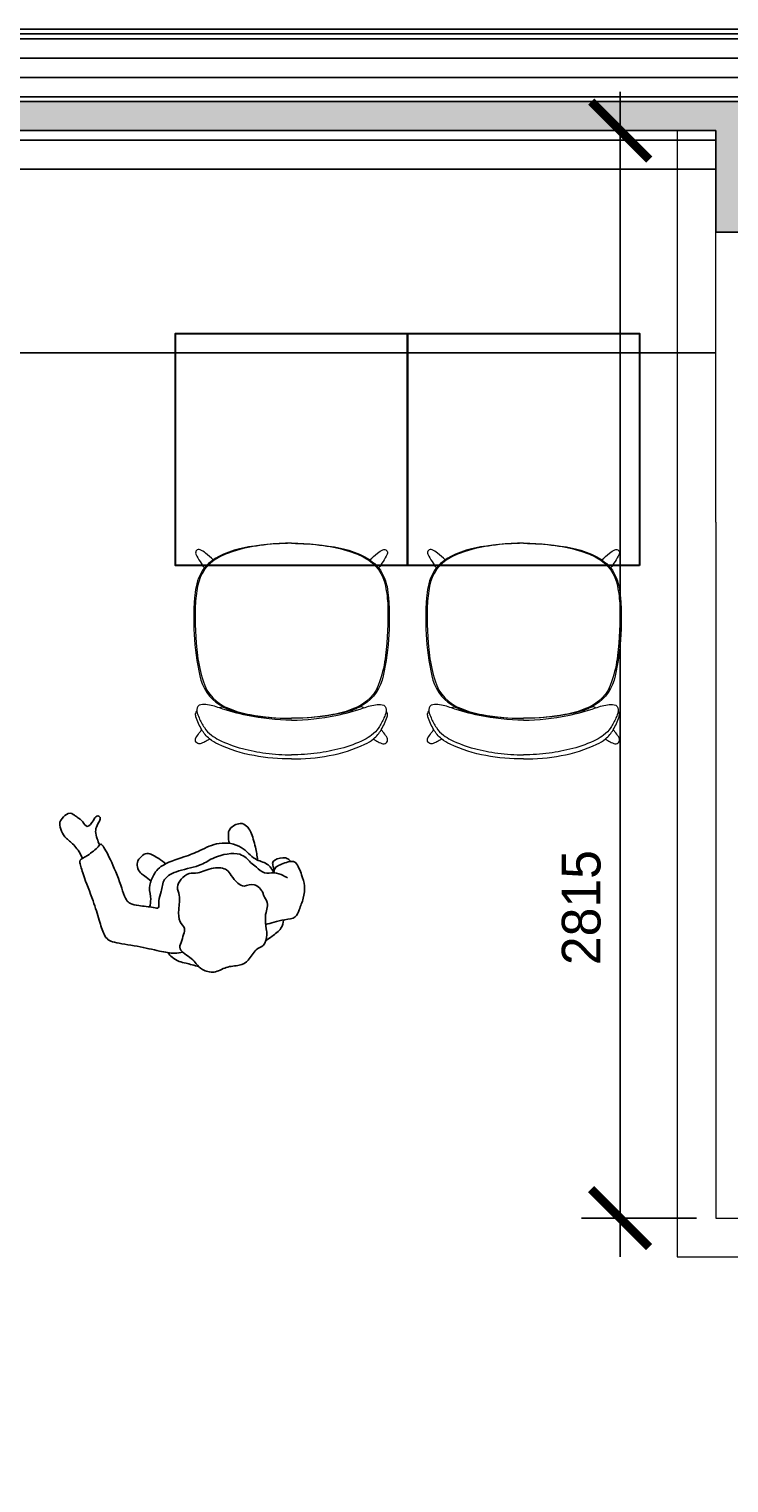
# Model space of a CAD drawing. Header units: inches. Extents: x 1703 to 137267, y -37098 to 14102.
# Tile 88 of 139: x 91775 to 93585, y -14688 to -10929. Entities that reach past the tile are written whole.
import ezdxf

# ---------------------------------------------------------------- set-up
doc = ezdxf.new("R2010")
doc.units = ezdxf.units.IN
doc.header["$MEASUREMENT"] = 0
doc.linetypes.add('LEVEL-F-OVERALL LAYOUT$0$HIDDEN', pattern=[0.375, 0.25, -0.125])
doc.linetypes.add('LEVEL-F-OVERALL LAYOUT$0$Hidden 2mm', pattern=[3, 2, -1])
for name, color, linetype in [('A-ANNO-DIMS-30', 7, 'Continuous'), ('AG-PEOPLE', 8, 'Continuous'), ('elevation line', 1, 'Continuous'), ('EQUIPMENT', 1, 'Continuous')]:
    doc.layers.add(name, color=color, linetype=linetype)
for name, color, linetype, lineweight in [('CKD Equipments', 252, 'Continuous', 0), ('LEVEL-F-OVERALL LAYOUT$0$A-DETL', 251, 'Continuous', 15), ('LEVEL-F-OVERALL LAYOUT$0$A-WALL', 251, 'Continuous', 13), ('LEVEL-F-OVERALL LAYOUT$0$A-WALL-FULL-EXTR', 251, 'Continuous', 35), ('LEVEL-F-OVERALL LAYOUT$0$I-FLOR-OVHD', 251, 'LEVEL-F-OVERALL LAYOUT$0$HIDDEN', 18), ('Naren-furn', 1, 'Continuous', 30)]:
    doc.layers.add(name, color=color, linetype=linetype, lineweight=lineweight)
doc.styles.add('I_NOTE', font='txt', dxfattribs={"height": 2})
doc.dimstyles.new('I_STANDARD_MM', dxfattribs={"dimtxt": 2, "dimasz": 1, "dimexe": 2, "dimexo": 1, "dimgap": 1, "dimtad": 1, "dimdec": 0, "dimrnd": 5, "dimzin": 3, "dimdsep": 46, "dimtxsty": 'I_NOTE', "dimblk": 'ARCHTICK', "dimcen": 0.09, "dimdle": 2, "dimclrd": 1, "dimclre": 1, "dimclrt": 4, "dimadec": 4, "dimazin": 0, "dimtfac": 1, "dimtdec": 0, "dimtmove": 1, "dimatfit": 3, "dimldrblk": 'OPEN90', "dimfxl": 1, "dimfrac": 1, "dimtolj": 1, "dimtzin": 0, "dimlwd": -1, "dimlwe": -1, "dimarcsym": 0})

# ---------------------------------------------------------------- blocks, each defined once
blk = doc.blocks.new('19')
at = {"layer": 'AG-PEOPLE'}
for points, knots in [([(-112.3141475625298, 29.25140762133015), (-115.2892747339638, 22.04102061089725), (-122.1647372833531, 12.66579423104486), (-130.3662767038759, -3.152423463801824), (-123.7329921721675, -23.8731332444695), (-127.1039744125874, -32.14968149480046), (-113.8897533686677, -65.3730446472), (-83.8709960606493, -58.84975137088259), (-70.3804854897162, -75.09700054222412), (-60.972651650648, -99.02708076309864), (-58.03816612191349, -119.137116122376), (-23.83380360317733, -136.754012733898), (18.09038572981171, -128.8175989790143), (39.53472609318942, -142.0819139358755), (64.87903782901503, -131.7879713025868), (83.56666518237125, -115.407749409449), (79.27085715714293, -91.41378157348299), (95.34176593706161, -58.37472128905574), (105.7280371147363, -28.08265465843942), (92.03012307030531, -7.867519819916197), (103.8724000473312, 7.170781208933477), (114.7402981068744, 25.06161085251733), (130.2140604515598, 39.35161043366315), (102.1162360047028, 72.29425978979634), (96.29404043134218, 88.9195368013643), (87.00510570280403, 109.7330230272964), (58.82869545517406, 128.9684844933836), (25.16116573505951, 118.9967890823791), (-8.601356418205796, 129.4990120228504), (-36.20120086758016, 126.1195567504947), (-60.61556277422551, 98.8630553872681), (-85.83619370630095, 103.5230710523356), (-102.7102427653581, 75.08319325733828), (-103.7406859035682, 60.39703758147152), (-108.5596685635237, 38.3505973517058), (-112.3141475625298, 29.25140762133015)], [0, 0, 0, 0, 0.2437584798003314, 0.4691255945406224, 0.7118748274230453, 0.8788072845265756, 1.174440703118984, 1.455860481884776, 1.687286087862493, 1.957819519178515, 2.19065288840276, 2.505464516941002, 2.853004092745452, 3.10923646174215, 3.378673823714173, 3.633134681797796, 3.883573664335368, 4.208805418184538, 4.512219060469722, 4.751220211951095, 4.98110325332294, 5.235644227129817, 5.457588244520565, 5.794590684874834, 6.034521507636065, 6.287879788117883, 6.59259314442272, 6.910285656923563, 7.231555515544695, 7.513762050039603, 7.830183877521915, 8.088917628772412, 8.379427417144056, 8.60064307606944, 8.908255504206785, 8.908255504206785, 8.908255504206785, 8.908255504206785]), ([(-153.6063930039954, 52.31027317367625), (-150.7399702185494, 59.11191051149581), (-143.5412919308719, 73.26103018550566), (-112.1987466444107, 83.15591014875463), (-100.2614204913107, 86.94821411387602), (-93.94682610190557, 88.43640573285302)], [0, 0, 0, 0, 0.2578444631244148, 0.5630876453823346, 0.804824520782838, 0.804824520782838, 0.804824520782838, 0.804824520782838]), ([(91.99632370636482, 97.88031428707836), (101.5082757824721, 91.78843269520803), (120.2174406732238, 79.15629359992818), (136.3607986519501, 70.77958866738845), (150.7867485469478, 54.16405905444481), (154.5535228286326, 44.25821463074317), (155.9695398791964, 39.17895311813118)], [0, 0, 0, 0, 0.3189729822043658, 0.5556698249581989, 0.8053244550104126, 1.023259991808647, 1.023259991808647, 1.023259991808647, 1.023259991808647]), ([(-106.3767420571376, 49.28400354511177), (-113.8812676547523, 49.27624852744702), (-129.1862090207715, 49.78273931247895), (-156.6567105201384, 52.03077725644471), (-186.8749343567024, 58.94604126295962), (-200.8335944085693, 38.81788836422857), (-221.6917142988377, 15.91541290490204), (-235.0678511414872, -14.55124497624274), (-235.2786109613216, -42.1223923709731), (-233.9548635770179, -79.45146234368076), (-220.3458540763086, -86.04852226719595), (-203.5415012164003, -87.33622638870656), (-186.3490575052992, -86.11929023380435), (-172.8244774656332, -81.99904087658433), (-169.7118926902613, -74.64584075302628), (-168.8956486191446, -71.2399117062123)], [0, 0, 0, 0, 0.2599937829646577, 0.5528495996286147, 0.8421479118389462, 1.09527336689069, 1.403355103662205, 1.7130570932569, 2.009948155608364, 2.33193284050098, 2.525445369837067, 2.74882830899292, 2.979666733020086, 3.178282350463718, 3.355898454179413, 3.355898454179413, 3.355898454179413, 3.355898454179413]), ([(-197.6025497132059, -47.75244717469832), (-194.9553886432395, -51.15459740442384), (-189.1478446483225, -57.58453900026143), (-169.7081552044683, -74.36687337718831), (-143.2907201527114, -74.02563767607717), (-130.5863352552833, -100.2065273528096), (-118.6791477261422, -115.2759232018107), (-105.3563047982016, -152.8644606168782), (-33.11948423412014, -160.8476803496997), (2.027465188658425, -146.3074783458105), (62.83962843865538, -155.6754456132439), (108.4738066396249, -149.4707109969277), (121.8320324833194, -115.6353712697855), (138.4152870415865, -98.58749111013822), (140.4384666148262, -74.21517623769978), (157.3555711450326, -85.816536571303), (189.4364327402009, -99.56316644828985), (208.9264917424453, -110.6406440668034), (217.4729426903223, -124.8341273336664), (217.0384011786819, -151.750229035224), (218.9037240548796, -219.9529289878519), (226.9405118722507, -267.8469329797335), (232.2998409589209, -284.8180689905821), (243.045924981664, -276.1970451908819), (273.6474644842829, -264.061618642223), (298.4064735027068, -261.2128108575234), (300.110805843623, -251.5854350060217), (301.8953134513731, -217.6860332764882), (297.1753914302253, -148.8311617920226), (298.7518821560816, -98.73419468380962), (299.9926608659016, -59.39666532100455), (293.4731355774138, -40.2618623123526), (278.6311755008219, -27.95972282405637), (224.2782516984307, -1.702703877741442), (177.7641933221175, 27.42594935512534), (141.7136451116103, 47.50190649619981), (126.5429911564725, 49.0945305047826), (119.431056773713, 49.63040036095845)], [0, 0, 0, 0, 0.1970492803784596, 0.4675660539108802, 0.737699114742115, 1.015436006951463, 1.259224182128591, 1.582253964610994, 2.02499189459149, 2.371321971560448, 2.796045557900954, 3.153497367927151, 3.465070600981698, 3.739153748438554, 3.967343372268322, 4.171257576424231, 4.50613883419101, 4.764804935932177, 4.971091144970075, 5.248206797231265, 5.709345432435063, 6.100883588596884, 6.289167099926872, 6.457884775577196, 6.784056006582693, 7.046062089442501, 7.189918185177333, 7.500888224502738, 7.963832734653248, 8.361907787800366, 8.699643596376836, 8.932534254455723, 9.162909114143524, 9.585740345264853, 10.00709746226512, 10.35057326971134, 10.60403346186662, 10.60403346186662, 10.60403346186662, 10.60403346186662]), ([(-168.8956486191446, -71.2399117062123), (-167.2757814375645, -80.83332110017), (-161.5982267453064, -101.6116825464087), (-129.8404802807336, -117.8537239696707), (-113.869682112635, -164.8887744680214), (-59.29959976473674, -194.2550111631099), (-4.260645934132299, -185.280288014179), (37.89776388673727, -182.1873411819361), (105.1915937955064, -184.6788976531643), (134.0200208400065, -158.9668774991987), (151.5476437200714, -137.1895817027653), (153.3236465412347, -105.9374593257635), (160.6969430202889, -94.10379831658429), (164.2469167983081, -88.31270163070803)], [0, 0, 0, 0, 0.2960328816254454, 0.6090495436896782, 0.9845903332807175, 1.400542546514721, 1.80089312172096, 2.166256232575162, 2.606534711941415, 2.936905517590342, 3.221323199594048, 3.519894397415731, 3.767248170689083, 3.767248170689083, 3.767248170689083, 3.767248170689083]), ([(-219.3986511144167, -85.36266319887), (-218.2877249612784, -88.45088436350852), (-214.6281857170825, -94.66393107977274), (-203.8412788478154, -103.268762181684), (-173.3900102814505, -103.0547216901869), (-172.5056506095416, -90.46204584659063), (-171.2834482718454, -82.38488824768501), (-171.8909905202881, -78.30618371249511)], [0, 0, 0, 0, 0.1719364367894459, 0.3764070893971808, 0.658092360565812, 0.8291670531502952, 1.02189513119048, 1.02189513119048, 1.02189513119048, 1.02189513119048]), ([(-138.8968039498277, -115.8655852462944), (-141.2316785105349, -126.970866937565), (-144.5651539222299, -148.4089736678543), (-146.3321333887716, -189.5236314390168), (-141.0985782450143, -208.3298737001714), (-126.8546603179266, -223.8967602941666), (-93.9141823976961, -217.6400042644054), (-86.7513924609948, -200.5066591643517), (-83.0255580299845, -186.6365501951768), (-83.03311930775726, -179.6162301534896)], [0, 0, 0, 0, 0.3197145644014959, 0.667630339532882, 0.9064699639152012, 1.141140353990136, 1.436865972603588, 1.665246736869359, 1.916713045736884, 1.916713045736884, 1.916713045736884, 1.916713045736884]), ([(89.65377043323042, -181.2831187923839), (93.62164931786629, -187.6050420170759), (102.1135971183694, -198.7072088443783), (122.0525956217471, -223.4633433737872), (139.3037754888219, -222.1961244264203), (157.0296905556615, -211.9190160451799), (163.7527574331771, -196.9656194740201), (159.8449579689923, -178.1599600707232), (150.8283135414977, -168.4869463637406), (143.7008243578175, -156.6892335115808), (140.0590362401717, -150.9105725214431)], [0, 0, 0, 0, 0.2592901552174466, 0.5570320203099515, 0.77191825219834, 1.013236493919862, 1.229484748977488, 1.459937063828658, 1.660153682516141, 1.908196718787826, 1.908196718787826, 1.908196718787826, 1.908196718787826]), ([(236.4536810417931, -281.201109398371), (237.4555029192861, -286.8667682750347), (238.3674814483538, -298.132374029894), (236.7760408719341, -317.8693484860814), (229.1662452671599, -330.9212914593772), (206.9215354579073, -347.3114846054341), (222.2363353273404, -357.3442967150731), (231.1575208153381, -345.633330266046), (255.1531772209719, -329.9193897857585), (258.2924878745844, -352.446592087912), (269.3205127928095, -367.2480691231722), (274.0040167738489, -374.1236693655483), (284.2848663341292, -387.9963776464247), (309.8829631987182, -376.1819051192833), (319.1209014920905, -367.0869532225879), (320.5142560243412, -344.7610958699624), (314.032475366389, -323.6357421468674), (296.7888352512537, -299.1295594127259), (290.7917881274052, -274.2988318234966), (289.6467388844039, -261.9506836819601)], [0, 0, 0, 0, 0.2276507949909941, 0.464848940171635, 0.6867060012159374, 0.9446579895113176, 1.115715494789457, 1.322540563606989, 1.579281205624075, 1.800176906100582, 2.035322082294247, 2.220310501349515, 2.465353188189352, 2.659441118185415, 2.853962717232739, 3.092322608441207, 3.350577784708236, 3.626176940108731, 3.936109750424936, 3.936109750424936, 3.936109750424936, 3.936109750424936])]:
    blk.add_open_spline(points, degree=3, knots=knots, dxfattribs=at)
blk = doc.blocks.new('_ArchTick')
at = {"color": 0, "linetype": 'ByBlock', "const_width": 0.15}
blk.add_lwpolyline([(-0.5, -0.5), (0.5, 0.5)], dxfattribs=at)
blk = doc.blocks.new('*D300')
at = {"layer": 'A-ANNO-DIMS-30', "color": 1}
for p, q in [((93303.40969055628, -11091.34232783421), (93303.40969055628, -14103.90484253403)), ((93500.73129184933, -11191.34232783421), (93203.40969055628, -11191.34232783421)), ((93500.7312918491, -14003.90484253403), (93203.40969055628, -14003.90484253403))]:
    blk.add_line(p, q, dxfattribs=at)
at = {"layer": 'Defpoints', "color": 0}
for p in [(93550.73129184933, -11191.34232783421), (93303.40969055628, -14003.90484253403), (93550.7312918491, -14003.90484253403)]:
    blk.add_point(p, dxfattribs=at)
at = {"layer": 'A-ANNO-DIMS-30', "color": 1, "linetype": 'ByBlock', "xscale": 150, "yscale": 150, "zscale": 150}
for p, rotation in [((93303.40969055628, -11191.34232783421), 90), ((93303.40969055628, -14003.90484253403), 270)]:
    blk.add_blockref('_ArchTick', p, dxfattribs=dict(at, rotation=rotation))
at = {"layer": 'A-ANNO-DIMS-30', "color": 1, "insert": (93203.40969055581, -13200.72103112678), "char_height": 100, "attachment_point": 5, "rotation": 90, "style": 'I_NOTE'}
blk.add_mtext('\\A1;2815', dxfattribs=at)
blk = doc.blocks.new('_Open90')
at = {"color": 0, "linetype": 'ByBlock', "lineweight": -2}
for p, q in [((0, 0), (-1, 0)), ((-0.5, 0.5), (0, 0)), ((0, 0), (-0.5, -0.5))]:
    blk.add_line(p, q, dxfattribs=at)
blk = doc.blocks.new('Myranda Side Chair_Top')
at = {"layer": 'Naren-furn', "lineweight": 5}
for points in [[(-0.02459504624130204, 558.139019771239, 0.04532407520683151), (-126.9497434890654, 545.3097604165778, 0.05931279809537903), (-182.5556104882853, 526.5588593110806, 0.1210078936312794), (-229.8705503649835, 488.175720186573, 0.1151258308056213), (-249.4085345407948, 430.4675225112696, 0.07902533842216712), (-237.0749957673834, 214.8354608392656, 0.212441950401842), (-185.6606767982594, 140.0506440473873, 0.0892346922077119), (-115.9747232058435, 115.6698781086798, 0.04432467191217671), (-0.02459504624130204, 105.0004416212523)], [(-0.02459504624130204, 557.6699048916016, 0.03274316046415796), (-82.30848378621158, 551.7343257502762, 0.04369263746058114), (-150.5794256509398, 536.9074509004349, 0.04586630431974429), (-190.0630960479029, 520.0494428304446, 0.229092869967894), (-242.8717623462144, 447.0508977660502, 0.03986319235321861), (-249.0412751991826, 395.9601051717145, 0.03837717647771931), (-243.109007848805, 267.4498962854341, 0.04938414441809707), (-228.7466118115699, 201.963731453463, 0.2429716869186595), (-160.7207375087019, 130.1859375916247, 0.05916917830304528), (-107.1179359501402, 114.644271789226, 0.04523052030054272), (-0.02459504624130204, 105.1579215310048)], [(-202.7174877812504, 514.79421119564, 0.03311161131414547), (-222.0971107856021, 532.2351896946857, 0.05262204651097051), (-236.4242218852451, 541.1935149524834, 0.6325891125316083), (-247.5472604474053, 529.7568528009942, 0.05048670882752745), (-236.6334559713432, 510.3321484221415, 0.03304179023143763), (-225.2929134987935, 494.1782333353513)], [(-0.02459504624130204, 558.139019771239, -0.04532407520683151), (126.9005533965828, 545.3097604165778, -0.05931279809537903), (182.5064203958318, 526.5588593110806, -0.1210078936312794), (229.82136027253, 488.175720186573, -0.1151258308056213), (249.3593444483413, 430.4675225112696, -0.07902533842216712), (237.0258056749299, 214.8354608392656, -0.212441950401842), (185.6114867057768, 140.0506440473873, -0.0892346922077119), (115.92553311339, 115.6698781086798, -0.04432467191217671), (-0.02459504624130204, 105.0004416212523)], [(-0.02459504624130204, 557.6699048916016, -0.03274316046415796), (82.25929369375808, 551.7343257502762, -0.04369263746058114), (150.5302355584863, 536.9074509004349, -0.04586630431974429), (190.0139059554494, 520.0494428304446, -0.229092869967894), (242.8225722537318, 447.0508977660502, -0.03986319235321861), (248.9920851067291, 395.9601051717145, -0.03837717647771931), (243.0598177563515, 267.4498962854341, -0.04938414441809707), (228.6974217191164, 201.963731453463, -0.2429716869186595), (160.6715474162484, 130.1859375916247, -0.05916917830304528), (107.0687458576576, 114.644271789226, -0.04523052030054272), (-0.02459504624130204, 105.1579215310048)], [(202.6682976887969, 514.79421119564, -0.03311161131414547), (222.0479206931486, 532.2351896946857, -0.05262204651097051), (236.3750317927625, 541.1935149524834, -0.6325891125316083), (247.4980703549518, 529.7568528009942, -0.05048670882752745), (236.5842658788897, 510.3321484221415, -0.03304179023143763), (225.24372340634, 494.1782333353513)], [(-0.02459504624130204, -1.292475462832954e-05, -0.04377294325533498), (-97.04850381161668, 8.559561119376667, -0.06417841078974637), (-189.8298422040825, 38.19958126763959, -0.0561426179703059), (-212.0903896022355, 51.99903776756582, -0.0935024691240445), (-231.9117067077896, 75.68465402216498, -0.06002047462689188), (-247.2396961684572, 109.2877066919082, -0.1251820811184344), (-247.7639646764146, 119.0203456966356, -0.1122373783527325), (-244.9071903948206, 123.5206284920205)], [(-0.02459504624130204, 100.5652405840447, -0.05164713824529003), (-114.324418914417, 112.2791921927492, -0.02964739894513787), (-186.2745824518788, 132.0083609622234, 0.05277090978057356), (-221.4935482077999, 140.946448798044, 0.1309842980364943), (-238.49809764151, 138.8646233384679, 0.3103296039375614), (-244.8802954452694, 122.9663136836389, 0.06051400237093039), (-239.1580352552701, 106.3216902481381, 0.03125913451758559), (-225.4511660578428, 81.12045962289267, 0.07958429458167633), (-207.1155645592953, 61.41620399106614, 0.04041309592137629), (-188.1121301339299, 49.58801234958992, 0.05282476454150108), (-127.177110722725, 27.0468481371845, 0.03423967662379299), (-66.33538276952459, 14.94326710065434, 0.03394057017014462), (-0.02459504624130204, 10.64837066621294)], [(-186.2745824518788, 132.0083609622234, -0.1045605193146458), (-183.6224043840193, 133.991939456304, -0.1900448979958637), (-176.9489849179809, 134.1595051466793, -0.01889199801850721), (-166.8109985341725, 129.9507649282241, -0.006433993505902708), (-156.7280072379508, 125.6119230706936, -0.1553720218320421), (-153.4943287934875, 121.8807407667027)], [(-0.02459504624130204, 100.5652405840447, 0.05164713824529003), (114.2752288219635, 112.2791921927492, 0.02964739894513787), (186.2253923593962, 132.0083609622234, -0.05277090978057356), (221.4443581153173, 140.946448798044, -0.1309842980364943), (238.4489075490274, 138.8646233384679, -0.3103296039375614), (244.8311053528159, 122.9663136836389, -0.06051400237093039), (239.1088451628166, 106.3216902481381, -0.03125913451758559), (225.4019759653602, 81.12045962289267, -0.07958429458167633), (207.0663744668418, 61.41620399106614, -0.04041309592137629), (188.0629400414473, 49.58801234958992, -0.05282476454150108), (127.1279206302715, 27.0468481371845, -0.03423967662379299), (66.28619267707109, 14.94326710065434, -0.03394057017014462), (-0.02459504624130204, 10.64837066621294)], [(-0.02459504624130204, -1.292475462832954e-05, 0.04377294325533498), (96.99931371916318, 8.559561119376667, 0.06417841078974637), (189.7806521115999, 38.19958126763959, 0.0561426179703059), (212.041199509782, 51.99903776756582, 0.0935024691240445), (231.862516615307, 75.68465402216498, 0.06002047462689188), (247.1905060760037, 109.2877066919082, 0.1251820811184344), (247.7147745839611, 119.0203456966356, 0.1122373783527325), (244.858000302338, 123.5206284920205)], [(186.2253923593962, 132.0083609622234, 0.1045605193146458), (183.5732142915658, 133.991939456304, 0.1900448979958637), (176.8997948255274, 134.1595051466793, 0.01889199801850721), (166.761808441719, 129.9507649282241, 0.006433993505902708), (156.6788171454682, 125.6119230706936, 0.1553720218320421), (153.445138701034, 121.8807407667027)], [(-212.0903896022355, 51.99903776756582, -0.0314250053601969), (-223.7911321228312, 44.17990350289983, -0.06005475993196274), (-236.5775303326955, 39.43868063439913, -0.6363612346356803), (-247.3449939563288, 54.66608288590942, -0.01703929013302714), (-238.7585268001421, 67.45500745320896), (-231.9117067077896, 75.68465402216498)], [(212.041199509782, 51.99903776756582, 0.0314250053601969), (223.7419420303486, 44.17990350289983, 0.06005475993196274), (236.528340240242, 39.43868063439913, 0.6363612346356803), (247.2958038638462, 54.66608288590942, 0.01703929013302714), (238.7093367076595, 67.45500745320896), (231.862516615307, 75.68465402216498)]]:
    blk.add_lwpolyline(points, format="xyb", dxfattribs=at)

msp = doc.modelspace()

# ---------------------------------------------------------------- hatches: boundary and pattern name
at = {"layer": 'EQUIPMENT'}
h = msp.add_hatch(color=253, dxfattribs=at)
h.dxf.hatch_style = 1
h.paths.add_polyline_path([(86537.6115466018, -11116.34232783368), (85210.60439231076, -11116.34232783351), (85150.71556544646, -11076.85292241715), (85095.66749143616, -11160.33770874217), (87408.97190958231, -12685.68092888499), (87463.99314631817, -12602.17844663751), (87385.13998315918, -12550.1843654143), (87356.49592323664, -12550.1843654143), (87356.49592323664, -12531.29708786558), (86537.6115466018, -11991.34232783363)])
h.paths.add_polyline_path([(86438.49035337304, -11191.34232783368), (86437.61154660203, -11191.99044029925), (86437.61154660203, -11925.40447684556), (85324.34786267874, -11191.34232783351)], flags=16)
h.paths.add_polyline_path([(89256.4959232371, -11191.3423278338), (93550.73129184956, -11191.34232783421), (93550.73129184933, -11453.9048425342), (93957.03672774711, -11453.9048425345), (93957.03672774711, -11328.90484253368), (96107.03672774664, -11328.90484253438), (96107.03672774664, -11453.90484253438), (96513.23693631, -11453.90484253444), (96513.23693631, -11116.34232783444), (87437.6115466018, -11116.3423278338), (87437.6115466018, -11191.3423278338), (89156.4959232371, -11191.3423278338), (89156.49592323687, -13075.78082046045, -0.1214611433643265), (89134.44158805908, -13362.2017095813, -0.003201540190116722), (89131.98821931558, -13369.48312127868), (89127.18399206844, -13392.61702833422), (89206.84533879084, -13427.11608940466, 0.09501035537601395), (89256.49592323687, -13168.18436541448)])
h.paths.add_polyline_path([(87589.22033227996, -12684.75056191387), (87534.1990955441, -12768.25304416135), (87878.23188574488, -12995.10087271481, 0.3631993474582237), (88266.52637345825, -13805.30104248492), (88304.09578278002, -13718.41644010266), (88278.13077704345, -13700.18950311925), (88278.39104243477, -13699.8399637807, -0.2791405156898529), (87956.49592323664, -13168.18436541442, -0.09187344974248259), (87996.3360331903, -12953.19390613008)])
h.paths.add_polyline_path([(88344.79445824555, -13732.75949926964), (88366.17540645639, -13737.19939236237, -0.03100015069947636), (88297.28068615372, -13709.30122974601), (88308.04056216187, -13716.85467028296), (88269.25989786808, -13806.53808063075, 0.0142882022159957), (88306.19019724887, -13821.90222775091)])
h.paths.add_polyline_path([(88993.06662525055, -13715.36442914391, -0.0007858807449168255), (88902.10722426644, -13658.64621775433, -0.2331541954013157), (88377.80967341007, -13740.95938592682), (88377.41748978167, -13743.15470038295), (88346.35636487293, -13736.70422479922), (88308.99698389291, -13822.97003647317, 0.2646345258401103)])
h.paths.add_polyline_path([(89188.43507651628, -13469.27057657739), (89108.89620363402, -13434.87760880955), (89090.66927243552, -13460.8426063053), (89087.82465134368, -13458.7245144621), (89106.19113633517, -13432.5614566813, 0.009157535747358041), (89115.28685311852, -13412.55587782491, 0.009157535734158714), (89123.64384588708, -13392.23062451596), (89130.14317005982, -13360.93218767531), (89133.63446969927, -13361.55589356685), (89131.98821931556, -13369.48312127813, 0.003201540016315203), (89134.44158805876, -13362.20170958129, 0.1214611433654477), (89156.49592323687, -13075.78082046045), (89156.49592323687, -13168.18436541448, -0.2439077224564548), (88902.10722426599, -13658.64621775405, 0.0007858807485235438), (88993.06662525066, -13715.36442914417, 0.1136695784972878)])
h.paths.add_polyline_path([(89122.93256736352, -13394.04611525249, -0.008345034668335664), (89115.28685311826, -13412.55587782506, -0.00834503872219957), (89107.02766432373, -13430.80017679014), (89189.72041753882, -13466.55785588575, 0.01428832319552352), (89205.72921271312, -13429.90202977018)])

# ---------------------------------------------------------------- linework, layer by layer
at = {"layer": 'CKD Equipments', "color": 7}
for p, q in [((93450.73129184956, -11191.34232783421), (93450.7312918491, -14103.90484253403)), ((93550.73129184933, -12203.9048425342), (93550.73129184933, -11453.9048425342)), ((93550.73129184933, -12203.90484253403), (93550.7312918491, -14003.90484253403)), ((93550.7312918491, -14003.90484253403), (96400.7312918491, -14003.90484253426)), ((93450.7312918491, -14103.90484253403), (96300.7312918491, -14103.90484253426))]:
    msp.add_line(p, q, dxfattribs=at)
at = {"layer": 'elevation line', "ltscale": 0.25}
for p, q in [((89256.4959232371, -11216.3423278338), (93550.73129184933, -11216.34232783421)), ((89256.4959232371, -11291.3423278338), (93550.73129184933, -11291.34232783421)), ((89256.4959232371, -11766.3423278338), (93550.73129184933, -11766.34232783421))]:
    msp.add_line(p, q, dxfattribs=at)
at = {"layer": 'LEVEL-F-OVERALL LAYOUT$0$A-DETL', "linetype": 'LEVEL-F-OVERALL LAYOUT$0$Hidden 2mm', "lineweight": 15}
for p, q in [((96513.23693631, -10953.84240165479), (87437.6115466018, -10953.8471256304)), ((87437.6115466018, -11103.84712563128), (95286.86236479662, -11103.84317858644))]:
    msp.add_line(p, q, dxfattribs=at)
for centre, radius, start, end in [((106575.5859615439, 15425.87523429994), 33871.84338320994, 239.3435834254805, 257.164265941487), ((106575.5859615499, 15425.87523431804), 34021.84338322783, 239.2986812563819, 254.9662543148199)]:
    msp.add_arc(centre, radius, start, end, dxfattribs=at)
at = {"layer": 'LEVEL-F-OVERALL LAYOUT$0$A-WALL', "color": 3, "lineweight": 25}
msp.add_line((89256.4959232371, -11191.3423278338), (93550.73129184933, -11191.34232783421), dxfattribs=at)
for points in [[(87437.6115466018, -10928.84965604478), (96513.23693631, -10928.84965604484)], [(93550.73129184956, -11191.34232783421), (93550.73129184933, -11453.9048425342), (93957.03672774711, -11453.9048425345), (93957.03672774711, -11328.90484253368), (96107.03672774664, -11328.90484253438), (96107.03672774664, -11453.90484253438), (96513.34216364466, -11453.90484253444)]]:
    msp.add_lwpolyline(points, dxfattribs=at)
at = {"layer": 'LEVEL-F-OVERALL LAYOUT$0$A-WALL-FULL-EXTR', "color": 2, "lineweight": -2}
for points in [[(87437.6115466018, -10941.34965604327), (96513.23693631, -10941.34965604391)], [(87437.6115466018, -10953.84965604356), (96513.23693631, -10953.84965604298)], [(87437.6115466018, -11003.84965604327), (96513.23693631, -11003.84965604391)], [(87437.6115466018, -11053.8423278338), (96513.34216364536, -11053.84232783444)], [(87437.6115466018, -11103.84232783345), (96513.34216364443, -11103.84232783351)], [(87437.6115466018, -11116.3423278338), (96513.34216364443, -11116.34232783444)]]:
    msp.add_lwpolyline(points, dxfattribs=at)
at = {"layer": 'LEVEL-F-OVERALL LAYOUT$0$I-FLOR-OVHD', "ltscale": 0.25}
msp.add_lwpolyline([(102610.7949001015, -18884.68622622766, -0.01953063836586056), (99941.99937137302, -18464.83290384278, -0.08950747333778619), (88364.30346810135, -13895.81753888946)], format="xyb", dxfattribs=at)
msp.add_arc((106575.5859615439, 15425.87523429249), 34066.84338320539, 238.969018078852, 252.0484106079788, dxfattribs=at)
at = {"layer": 'Naren-furn'}
for points in [[(92753.61360754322, -12316.34232783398), (92153.61360754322, -12316.34232783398), (92153.61360754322, -11716.34232783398), (92753.61360754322, -11716.34232783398)], [(93353.61360754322, -12316.34232783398), (92753.61360754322, -12316.34232783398), (92753.61360754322, -11716.34232783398), (93353.61360754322, -11716.34232783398)]]:
    msp.add_lwpolyline(points, close=True, dxfattribs=at)

# ---------------------------------------------------------------- block references
at = {"layer": 'AG-PEOPLE', "color": 4, "rotation": 198.2684440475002}
msp.add_blockref('19', (92270.26708948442, -13231.2649428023), dxfattribs=at)
at = {"layer": 'Naren-furn', "xscale": -1}
for p in [(92453.58901250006, -12816.34231490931), (93053.58901250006, -12816.34231490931)]:
    msp.add_blockref('Myranda Side Chair_Top', p, dxfattribs=at)

# ---------------------------------------------------------------- dimensions: what is measured, and where the dimension line sits
at = {"layer": 'A-ANNO-DIMS-30'}
dim = msp.add_linear_dim(base=(93303.40969055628, -14003.90484253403), p1=(93550.73129184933, -11191.34232783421), p2=(93550.7312918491, -14003.90484253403), angle=90, dimstyle='I_STANDARD_MM', override={"dimtxt": 5, "dimasz": 3, "dimclrt": 1}, dxfattribs=at)
dim.commit()
dim.dimension.update_dxf_attribs({"geometry": '*D300', "text_midpoint": (93303.40969055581, -13200.72103112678), "dimtype": 160})

doc.saveas('drawing.dxf')
